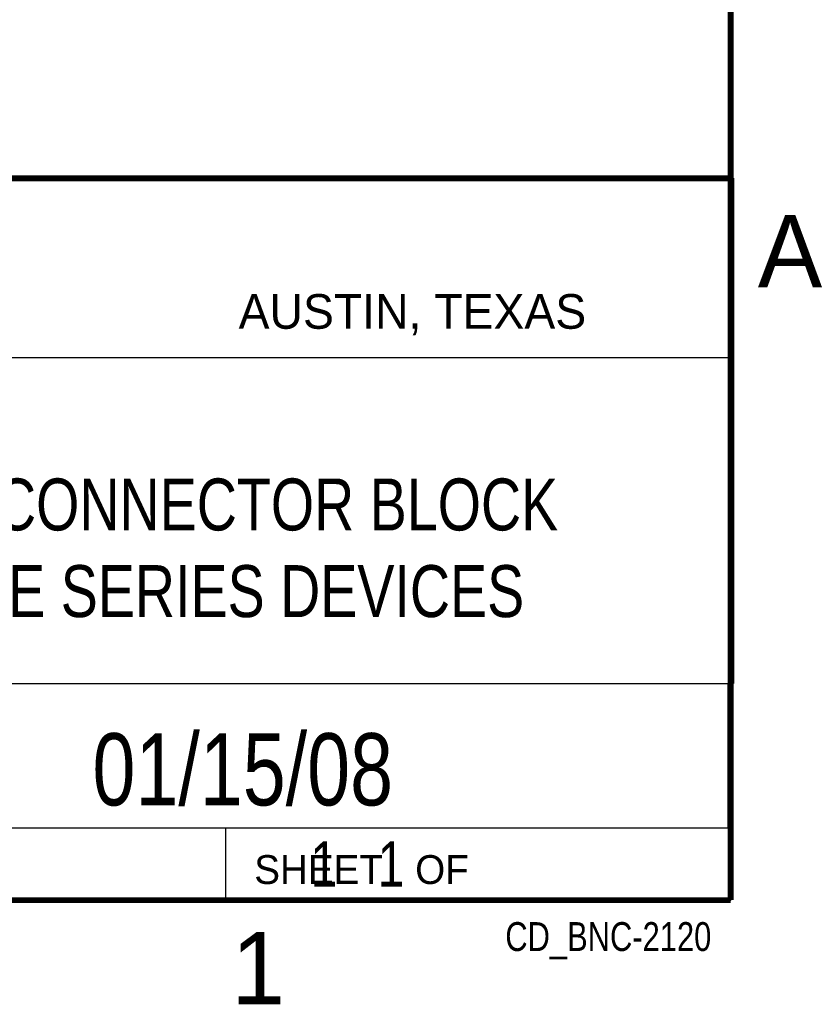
# Model space of a CAD drawing. Header units: inches. Extents: x 0 to 34, y 0 to 22.
# Tile 14 of 21: x 31 to 33.8, y 0.1 to 3.5. Entities that reach past the tile are written whole.
import ezdxf
from ezdxf.enums import TextEntityAlignment as Align

# ---------------------------------------------------------------- set-up
doc = ezdxf.new("R2010")
doc.units = ezdxf.units.IN
doc.header["$LTSCALE"] = 1.87
doc.header["$MEASUREMENT"] = 0
doc.layers.get('0').update_dxf_attribs({"linetype": 'CONTINUOUS'})
doc.styles.get("Standard").update_dxf_attribs({"font": 'txt', "width": 0.8})

msp = doc.modelspace()

# ---------------------------------------------------------------- linework, layer by layer
at = {"color": 2, "linetype": 'CONTINUOUS'}
for p, q in [((28.3793, 3.0003), (33.5093, 3.0003)), ((33.5093, 3.0003), (33.5093, 1.2503)), ((28.7231, 2.38), (33.5, 2.38)), ((28.3793, 1.2503), (33.5093, 1.2503)), ((30.13, 1.2499), (33.49, 1.2499)), ((33.49, 1.2499), (33.49, 0.7499)), ((28.38, 0.75), (33.5, 0.75)), ((30.13, 0.7499), (33.49, 0.7499)), ((31.75, 0.75), (33.5, 0.75)), ((31.75, 0.75), (31.75, 0.5)), ((33.5, 0.75), (33.5, 0.5)), ((31.75, 0.5), (33.5, 0.5)), ((32.4953, 0.5017), (33.4953, 0.5017)), ((32.4953, 0.5017), (32.4953, 0.5012)), ((32.4953, 0.5012), (33.4953, 0.5012)), ((33.4953, 0.5017), (33.4953, 0.5012))]:
    msp.add_line(p, q, dxfattribs=at)
at = {"color": 7, "linetype": 'CONTINUOUS', "const_width": 0.02}
for points in [[(33.5, 0.5), (33.5, 21.5)], [(25.58, 3), (33.5, 3)], [(0.5, 0.5), (33.5, 0.5)]]:
    msp.add_lwpolyline(points, dxfattribs=at)

# ---------------------------------------------------------------- texts
at = {"color": 2, "linetype": 'CONTINUOUS'}
for s, height, p in [('A', 0.25, (33.5939, 2.6228)), ('AUSTIN, TEXAS', 0.12, (31.7957, 2.479)), ('SHEET   OF', 0.1, (31.8499, 0.5557)), ('1', 0.25, (31.7706, 0.139))]:
    msp.add_text(s, height=height, dxfattribs=at).set_placement(p)
at = {"color": 7, "linetype": 'CONTINUOUS', "width": 0.8}
msp.add_text('01/15/08', height=0.25, dxfattribs=at).set_placement((31.81, 0.828), align=Align.CENTER)
at = {"color": 2, "linetype": 'CONTINUOUS', "width": 0.8}
msp.add_text('CD_BNC-2120', height=0.1, dxfattribs=at).set_placement((33.4328, 0.3236), align=Align.RIGHT)
at = {"color": 7, "linetype": 'CONTINUOUS'}
for s, insert, char_height, width, attachment_point in [('BNC-2120 SHIELDED CONNECTOR BLOCK\\PFOR M SERIES AND E SERIES DEVICES', (30.9443, 1.9603), 0.18, 4.752, 2), ('     1   1', (31.8125, 0.7031), 0.15625, 1.25, 1)]:
    msp.add_mtext(s, dxfattribs=dict(at, insert=insert, char_height=char_height, width=width, attachment_point=attachment_point))

doc.saveas('drawing.dxf')
